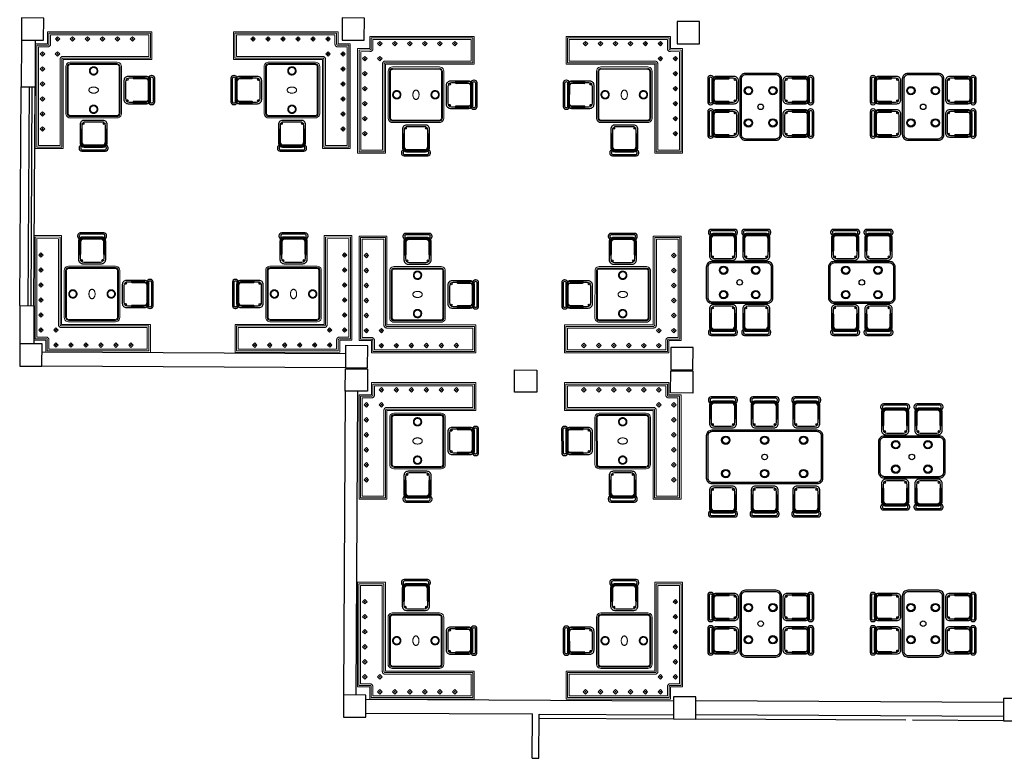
# Model space of a CAD drawing. Header units: metres. Extents: x 2232.4 to 2275.2, y 411.9 to 437.5.
# Tile 1 of 16: x 2232.4 to 2250.1, y 412.4 to 425.7. Entities that reach past the tile are written whole.
import ezdxf

# ---------------------------------------------------------------- set-up
doc = ezdxf.new("R2010")
doc.units = ezdxf.units.M
for name, color, linetype in [('CL', 40, 'Continuous'), ('DOOR', 5, 'Continuous'), ('RP_CHAIRS', 7, 'Continuous'), ('RP_TABLES', 7, 'Continuous'), ('WALL NEW', 40, 'Continuous')]:
    doc.layers.add(name, color=color, linetype=linetype)
doc.layers.add('NC_N1_BANQUETTES', color=7, linetype='Continuous', lineweight=13)
doc.layers.add('NC_N1_TABLES', color=7, linetype='Continuous', lineweight=13)

# ---------------------------------------------------------------- blocks, each defined once
blk = doc.blocks.new('NC_N1_ANNEX_L_BANQUETTE')
at = {"color": 0, "linetype": 'Continuous', "lineweight": -2}
for points in [[(-1.05, -0.83), (-1.05, 1.05), (-0.55, 1.05), (-0.55, -0.55), (1.05, -0.55), (1.05, -1.05), (-0.83, -1.05), (-0.83, -0.83)], [(-1.025, -0.805), (-1.025, 1.025), (-0.575, 1.025), (-0.575, -0.55), (-0.575, -0.552), (-0.575, -0.555), (-0.574, -0.557), (-0.573, -0.56), (-0.572, -0.562), (-0.571, -0.564), (-0.569, -0.566), (-0.568, -0.568), (-0.566, -0.569), (-0.564, -0.571), (-0.562, -0.572), (-0.56, -0.573), (-0.557, -0.574), (-0.555, -0.575), (-0.552, -0.575), (-0.55, -0.575), (1.025, -0.575), (1.025, -1.025), (-0.805, -1.025), (-0.805, -0.83), (-0.805, -0.828), (-0.805, -0.825), (-0.806, -0.823), (-0.807, -0.82), (-0.808, -0.818), (-0.809, -0.816), (-0.811, -0.814), (-0.812, -0.812), (-0.814, -0.811), (-0.816, -0.809), (-0.818, -0.808), (-0.82, -0.807), (-0.823, -0.806), (-0.825, -0.805), (-0.828, -0.805), (-0.83, -0.805)], [(-0.995, -0.775), (-0.995, 0.995), (-0.605, 0.995), (-0.605, -0.55), (-0.605, -0.555), (-0.604, -0.561), (-0.603, -0.566), (-0.601, -0.571), (-0.599, -0.576), (-0.596, -0.581), (-0.593, -0.585), (-0.589, -0.589), (-0.585, -0.593), (-0.581, -0.596), (-0.576, -0.599), (-0.571, -0.601), (-0.566, -0.603), (-0.561, -0.604), (-0.555, -0.605), (-0.55, -0.605), (0.995, -0.605), (0.995, -0.995), (-0.775, -0.995), (-0.775, -0.83), (-0.775, -0.825), (-0.776, -0.819), (-0.777, -0.814), (-0.779, -0.809), (-0.781, -0.804), (-0.784, -0.799), (-0.787, -0.795), (-0.791, -0.791), (-0.795, -0.787), (-0.799, -0.784), (-0.804, -0.781), (-0.809, -0.779), (-0.814, -0.777), (-0.819, -0.776), (-0.825, -0.775), (-0.83, -0.775)], [(-0.92, 0.66), (-0.88, 0.7), (-0.92, 0.74), (-0.96, 0.7)], [(-0.912, 0.7), (-0.912, 0.699), (-0.912, 0.698), (-0.912, 0.698), (-0.913, 0.697), (-0.913, 0.696), (-0.913, 0.696), (-0.914, 0.695), (-0.914, 0.694), (-0.915, 0.694), (-0.916, 0.693), (-0.916, 0.693), (-0.917, 0.693), (-0.918, 0.692), (-0.918, 0.692), (-0.919, 0.692), (-0.92, 0.692), (-0.921, 0.692), (-0.922, 0.692), (-0.922, 0.692), (-0.923, 0.693), (-0.924, 0.693), (-0.924, 0.693), (-0.925, 0.694), (-0.926, 0.694), (-0.926, 0.695), (-0.927, 0.696), (-0.927, 0.696), (-0.927, 0.697), (-0.928, 0.698), (-0.928, 0.698), (-0.928, 0.699), (-0.928, 0.7), (-0.928, 0.701), (-0.928, 0.702), (-0.928, 0.702), (-0.927, 0.703), (-0.927, 0.704), (-0.927, 0.704), (-0.926, 0.705), (-0.926, 0.706), (-0.925, 0.706), (-0.924, 0.707), (-0.924, 0.707), (-0.923, 0.707), (-0.922, 0.708), (-0.922, 0.708), (-0.921, 0.708), (-0.92, 0.708), (-0.919, 0.708), (-0.918, 0.708), (-0.918, 0.708), (-0.917, 0.707), (-0.916, 0.707), (-0.916, 0.707), (-0.915, 0.706), (-0.914, 0.706), (-0.914, 0.705), (-0.913, 0.704), (-0.913, 0.704), (-0.913, 0.703), (-0.912, 0.702), (-0.912, 0.702), (-0.912, 0.701)], [(-0.92, 0.39), (-0.88, 0.43), (-0.92, 0.47), (-0.96, 0.43)], [(-0.912, 0.43), (-0.912, 0.429), (-0.912, 0.428), (-0.912, 0.428), (-0.913, 0.427), (-0.913, 0.426), (-0.913, 0.426), (-0.914, 0.425), (-0.914, 0.424), (-0.915, 0.424), (-0.916, 0.423), (-0.916, 0.423), (-0.917, 0.423), (-0.918, 0.422), (-0.918, 0.422), (-0.919, 0.422), (-0.92, 0.422), (-0.921, 0.422), (-0.922, 0.422), (-0.922, 0.422), (-0.923, 0.423), (-0.924, 0.423), (-0.924, 0.423), (-0.925, 0.424), (-0.926, 0.424), (-0.926, 0.425), (-0.927, 0.426), (-0.927, 0.426), (-0.927, 0.427), (-0.928, 0.428), (-0.928, 0.428), (-0.928, 0.429), (-0.928, 0.43), (-0.928, 0.431), (-0.928, 0.432), (-0.928, 0.432), (-0.927, 0.433), (-0.927, 0.434), (-0.927, 0.434), (-0.926, 0.435), (-0.926, 0.436), (-0.925, 0.436), (-0.924, 0.437), (-0.924, 0.437), (-0.923, 0.437), (-0.922, 0.438), (-0.922, 0.438), (-0.921, 0.438), (-0.92, 0.438), (-0.919, 0.438), (-0.918, 0.438), (-0.918, 0.438), (-0.917, 0.437), (-0.916, 0.437), (-0.916, 0.437), (-0.915, 0.436), (-0.914, 0.436), (-0.914, 0.435), (-0.913, 0.434), (-0.913, 0.434), (-0.913, 0.433), (-0.912, 0.432), (-0.912, 0.432), (-0.912, 0.431)], [(-0.92, 0.12), (-0.88, 0.16), (-0.92, 0.2), (-0.96, 0.16)], [(-0.912, 0.16), (-0.912, 0.159), (-0.912, 0.158), (-0.912, 0.158), (-0.913, 0.157), (-0.913, 0.156), (-0.913, 0.156), (-0.914, 0.155), (-0.914, 0.154), (-0.915, 0.154), (-0.916, 0.153), (-0.916, 0.153), (-0.917, 0.153), (-0.918, 0.152), (-0.918, 0.152), (-0.919, 0.152), (-0.92, 0.152), (-0.921, 0.152), (-0.922, 0.152), (-0.922, 0.152), (-0.923, 0.153), (-0.924, 0.153), (-0.924, 0.153), (-0.925, 0.154), (-0.926, 0.154), (-0.926, 0.155), (-0.927, 0.156), (-0.927, 0.156), (-0.927, 0.157), (-0.928, 0.158), (-0.928, 0.158), (-0.928, 0.159), (-0.928, 0.16), (-0.928, 0.161), (-0.928, 0.162), (-0.928, 0.162), (-0.927, 0.163), (-0.927, 0.164), (-0.927, 0.164), (-0.926, 0.165), (-0.926, 0.166), (-0.925, 0.166), (-0.924, 0.167), (-0.924, 0.167), (-0.923, 0.167), (-0.922, 0.168), (-0.922, 0.168), (-0.921, 0.168), (-0.92, 0.168), (-0.919, 0.168), (-0.918, 0.168), (-0.918, 0.168), (-0.917, 0.167), (-0.916, 0.167), (-0.916, 0.167), (-0.915, 0.166), (-0.914, 0.166), (-0.914, 0.165), (-0.913, 0.164), (-0.913, 0.164), (-0.913, 0.163), (-0.912, 0.162), (-0.912, 0.162), (-0.912, 0.161)], [(-0.92, -0.15), (-0.88, -0.11), (-0.92, -0.07), (-0.96, -0.11)], [(-0.912, -0.11), (-0.912, -0.111), (-0.912, -0.112), (-0.912, -0.112), (-0.913, -0.113), (-0.913, -0.114), (-0.913, -0.114), (-0.914, -0.115), (-0.914, -0.116), (-0.915, -0.116), (-0.916, -0.117), (-0.916, -0.117), (-0.917, -0.117), (-0.918, -0.118), (-0.918, -0.118), (-0.919, -0.118), (-0.92, -0.118), (-0.921, -0.118), (-0.922, -0.118), (-0.922, -0.118), (-0.923, -0.117), (-0.924, -0.117), (-0.924, -0.117), (-0.925, -0.116), (-0.926, -0.116), (-0.926, -0.115), (-0.927, -0.114), (-0.927, -0.114), (-0.927, -0.113), (-0.928, -0.112), (-0.928, -0.112), (-0.928, -0.111), (-0.928, -0.11), (-0.928, -0.109), (-0.928, -0.108), (-0.928, -0.108), (-0.927, -0.107), (-0.927, -0.106), (-0.927, -0.106), (-0.926, -0.105), (-0.926, -0.104), (-0.925, -0.104), (-0.924, -0.103), (-0.924, -0.103), (-0.923, -0.103), (-0.922, -0.102), (-0.922, -0.102), (-0.921, -0.102), (-0.92, -0.102), (-0.919, -0.102), (-0.918, -0.102), (-0.918, -0.102), (-0.917, -0.103), (-0.916, -0.103), (-0.916, -0.103), (-0.915, -0.104), (-0.914, -0.104), (-0.914, -0.105), (-0.913, -0.106), (-0.913, -0.106), (-0.913, -0.107), (-0.912, -0.108), (-0.912, -0.108), (-0.912, -0.109)], [(-0.92, -0.42), (-0.88, -0.38), (-0.92, -0.34), (-0.96, -0.38)], [(-0.912, -0.38), (-0.912, -0.381), (-0.912, -0.382), (-0.912, -0.382), (-0.913, -0.383), (-0.913, -0.384), (-0.913, -0.384), (-0.914, -0.385), (-0.914, -0.386), (-0.915, -0.386), (-0.916, -0.387), (-0.916, -0.387), (-0.917, -0.387), (-0.918, -0.388), (-0.918, -0.388), (-0.919, -0.388), (-0.92, -0.388), (-0.921, -0.388), (-0.922, -0.388), (-0.922, -0.388), (-0.923, -0.387), (-0.924, -0.387), (-0.924, -0.387), (-0.925, -0.386), (-0.926, -0.386), (-0.926, -0.385), (-0.927, -0.384), (-0.927, -0.384), (-0.927, -0.383), (-0.928, -0.382), (-0.928, -0.382), (-0.928, -0.381), (-0.928, -0.38), (-0.928, -0.379), (-0.928, -0.378), (-0.928, -0.378), (-0.927, -0.377), (-0.927, -0.376), (-0.927, -0.376), (-0.926, -0.375), (-0.926, -0.374), (-0.925, -0.374), (-0.924, -0.373), (-0.924, -0.373), (-0.923, -0.373), (-0.922, -0.372), (-0.922, -0.372), (-0.921, -0.372), (-0.92, -0.372), (-0.919, -0.372), (-0.918, -0.372), (-0.918, -0.372), (-0.917, -0.373), (-0.916, -0.373), (-0.916, -0.373), (-0.915, -0.374), (-0.914, -0.374), (-0.914, -0.375), (-0.913, -0.376), (-0.913, -0.376), (-0.913, -0.377), (-0.912, -0.378), (-0.912, -0.378), (-0.912, -0.379)], [(-0.92, -0.69), (-0.88, -0.65), (-0.92, -0.61), (-0.96, -0.65)], [(-0.912, -0.65), (-0.912, -0.651), (-0.912, -0.652), (-0.912, -0.652), (-0.913, -0.653), (-0.913, -0.654), (-0.913, -0.654), (-0.914, -0.655), (-0.914, -0.656), (-0.915, -0.656), (-0.916, -0.657), (-0.916, -0.657), (-0.917, -0.657), (-0.918, -0.658), (-0.918, -0.658), (-0.919, -0.658), (-0.92, -0.658), (-0.921, -0.658), (-0.922, -0.658), (-0.922, -0.658), (-0.923, -0.657), (-0.924, -0.657), (-0.924, -0.657), (-0.925, -0.656), (-0.926, -0.656), (-0.926, -0.655), (-0.927, -0.654), (-0.927, -0.654), (-0.927, -0.653), (-0.928, -0.652), (-0.928, -0.652), (-0.928, -0.651), (-0.928, -0.65), (-0.928, -0.649), (-0.928, -0.648), (-0.928, -0.648), (-0.927, -0.647), (-0.927, -0.646), (-0.927, -0.646), (-0.926, -0.645), (-0.926, -0.644), (-0.925, -0.644), (-0.924, -0.643), (-0.924, -0.643), (-0.923, -0.643), (-0.922, -0.642), (-0.922, -0.642), (-0.921, -0.642), (-0.92, -0.642), (-0.919, -0.642), (-0.918, -0.642), (-0.918, -0.642), (-0.917, -0.643), (-0.916, -0.643), (-0.916, -0.643), (-0.915, -0.644), (-0.914, -0.644), (-0.914, -0.645), (-0.913, -0.646), (-0.913, -0.646), (-0.913, -0.647), (-0.912, -0.648), (-0.912, -0.648), (-0.912, -0.649)], [(-0.65, -0.69), (-0.61, -0.65), (-0.65, -0.61), (-0.69, -0.65)], [(-0.642, -0.65), (-0.642, -0.651), (-0.642, -0.652), (-0.642, -0.652), (-0.643, -0.653), (-0.643, -0.654), (-0.643, -0.654), (-0.644, -0.655), (-0.644, -0.656), (-0.645, -0.656), (-0.646, -0.657), (-0.646, -0.657), (-0.647, -0.657), (-0.648, -0.658), (-0.648, -0.658), (-0.649, -0.658), (-0.65, -0.658), (-0.651, -0.658), (-0.652, -0.658), (-0.652, -0.658), (-0.653, -0.657), (-0.654, -0.657), (-0.654, -0.657), (-0.655, -0.656), (-0.656, -0.656), (-0.656, -0.655), (-0.657, -0.654), (-0.657, -0.654), (-0.657, -0.653), (-0.658, -0.652), (-0.658, -0.652), (-0.658, -0.651), (-0.658, -0.65), (-0.658, -0.649), (-0.658, -0.648), (-0.658, -0.648), (-0.657, -0.647), (-0.657, -0.646), (-0.657, -0.646), (-0.656, -0.645), (-0.656, -0.644), (-0.655, -0.644), (-0.654, -0.643), (-0.654, -0.643), (-0.653, -0.643), (-0.652, -0.642), (-0.652, -0.642), (-0.651, -0.642), (-0.65, -0.642), (-0.649, -0.642), (-0.648, -0.642), (-0.648, -0.642), (-0.647, -0.643), (-0.646, -0.643), (-0.646, -0.643), (-0.645, -0.644), (-0.644, -0.644), (-0.644, -0.645), (-0.643, -0.646), (-0.643, -0.646), (-0.643, -0.647), (-0.642, -0.648), (-0.642, -0.648), (-0.642, -0.649)], [(-0.65, -0.96), (-0.61, -0.92), (-0.65, -0.88), (-0.69, -0.92)], [(-0.38, -0.96), (-0.34, -0.92), (-0.38, -0.88), (-0.42, -0.92)], [(-0.11, -0.96), (-0.07, -0.92), (-0.11, -0.88), (-0.15, -0.92)], [(0.16, -0.96), (0.2, -0.92), (0.16, -0.88), (0.12, -0.92)], [(0.43, -0.96), (0.47, -0.92), (0.43, -0.88), (0.39, -0.92)], [(0.7, -0.96), (0.74, -0.92), (0.7, -0.88), (0.66, -0.92)], [(-0.642, -0.92), (-0.642, -0.921), (-0.642, -0.922), (-0.642, -0.922), (-0.643, -0.923), (-0.643, -0.924), (-0.643, -0.924), (-0.644, -0.925), (-0.644, -0.926), (-0.645, -0.926), (-0.646, -0.927), (-0.646, -0.927), (-0.647, -0.927), (-0.648, -0.928), (-0.648, -0.928), (-0.649, -0.928), (-0.65, -0.928), (-0.651, -0.928), (-0.652, -0.928), (-0.652, -0.928), (-0.653, -0.927), (-0.654, -0.927), (-0.654, -0.927), (-0.655, -0.926), (-0.656, -0.926), (-0.656, -0.925), (-0.657, -0.924), (-0.657, -0.924), (-0.657, -0.923), (-0.658, -0.922), (-0.658, -0.922), (-0.658, -0.921), (-0.658, -0.92), (-0.658, -0.919), (-0.658, -0.918), (-0.658, -0.918), (-0.657, -0.917), (-0.657, -0.916), (-0.657, -0.916), (-0.656, -0.915), (-0.656, -0.914), (-0.655, -0.914), (-0.654, -0.913), (-0.654, -0.913), (-0.653, -0.913), (-0.652, -0.912), (-0.652, -0.912), (-0.651, -0.912), (-0.65, -0.912), (-0.649, -0.912), (-0.648, -0.912), (-0.648, -0.912), (-0.647, -0.913), (-0.646, -0.913), (-0.646, -0.913), (-0.645, -0.914), (-0.644, -0.914), (-0.644, -0.915), (-0.643, -0.916), (-0.643, -0.916), (-0.643, -0.917), (-0.642, -0.918), (-0.642, -0.918), (-0.642, -0.919)], [(-0.372, -0.92), (-0.372, -0.921), (-0.372, -0.922), (-0.372, -0.922), (-0.373, -0.923), (-0.373, -0.924), (-0.373, -0.924), (-0.374, -0.925), (-0.374, -0.926), (-0.375, -0.926), (-0.376, -0.927), (-0.376, -0.927), (-0.377, -0.927), (-0.378, -0.928), (-0.378, -0.928), (-0.379, -0.928), (-0.38, -0.928), (-0.381, -0.928), (-0.382, -0.928), (-0.382, -0.928), (-0.383, -0.927), (-0.384, -0.927), (-0.384, -0.927), (-0.385, -0.926), (-0.386, -0.926), (-0.386, -0.925), (-0.387, -0.924), (-0.387, -0.924), (-0.387, -0.923), (-0.388, -0.922), (-0.388, -0.922), (-0.388, -0.921), (-0.388, -0.92), (-0.388, -0.919), (-0.388, -0.918), (-0.388, -0.918), (-0.387, -0.917), (-0.387, -0.916), (-0.387, -0.916), (-0.386, -0.915), (-0.386, -0.914), (-0.385, -0.914), (-0.384, -0.913), (-0.384, -0.913), (-0.383, -0.913), (-0.382, -0.912), (-0.382, -0.912), (-0.381, -0.912), (-0.38, -0.912), (-0.379, -0.912), (-0.378, -0.912), (-0.378, -0.912), (-0.377, -0.913), (-0.376, -0.913), (-0.376, -0.913), (-0.375, -0.914), (-0.374, -0.914), (-0.374, -0.915), (-0.373, -0.916), (-0.373, -0.916), (-0.373, -0.917), (-0.372, -0.918), (-0.372, -0.918), (-0.372, -0.919)], [(-0.102, -0.92), (-0.102, -0.921), (-0.102, -0.922), (-0.102, -0.922), (-0.103, -0.923), (-0.103, -0.924), (-0.103, -0.924), (-0.104, -0.925), (-0.104, -0.926), (-0.105, -0.926), (-0.106, -0.927), (-0.106, -0.927), (-0.107, -0.927), (-0.108, -0.928), (-0.108, -0.928), (-0.109, -0.928), (-0.11, -0.928), (-0.111, -0.928), (-0.112, -0.928), (-0.112, -0.928), (-0.113, -0.927), (-0.114, -0.927), (-0.114, -0.927), (-0.115, -0.926), (-0.116, -0.926), (-0.116, -0.925), (-0.117, -0.924), (-0.117, -0.924), (-0.117, -0.923), (-0.118, -0.922), (-0.118, -0.922), (-0.118, -0.921), (-0.118, -0.92), (-0.118, -0.919), (-0.118, -0.918), (-0.118, -0.918), (-0.117, -0.917), (-0.117, -0.916), (-0.117, -0.916), (-0.116, -0.915), (-0.116, -0.914), (-0.115, -0.914), (-0.114, -0.913), (-0.114, -0.913), (-0.113, -0.913), (-0.112, -0.912), (-0.112, -0.912), (-0.111, -0.912), (-0.11, -0.912), (-0.109, -0.912), (-0.108, -0.912), (-0.108, -0.912), (-0.107, -0.913), (-0.106, -0.913), (-0.106, -0.913), (-0.105, -0.914), (-0.104, -0.914), (-0.104, -0.915), (-0.103, -0.916), (-0.103, -0.916), (-0.103, -0.917), (-0.102, -0.918), (-0.102, -0.918), (-0.102, -0.919)], [(0.168, -0.92), (0.168, -0.921), (0.168, -0.922), (0.168, -0.922), (0.167, -0.923), (0.167, -0.924), (0.167, -0.924), (0.166, -0.925), (0.166, -0.926), (0.165, -0.926), (0.164, -0.927), (0.164, -0.927), (0.163, -0.927), (0.162, -0.928), (0.162, -0.928), (0.161, -0.928), (0.16, -0.928), (0.159, -0.928), (0.158, -0.928), (0.158, -0.928), (0.157, -0.927), (0.156, -0.927), (0.156, -0.927), (0.155, -0.926), (0.154, -0.926), (0.154, -0.925), (0.153, -0.924), (0.153, -0.924), (0.153, -0.923), (0.152, -0.922), (0.152, -0.922), (0.152, -0.921), (0.152, -0.92), (0.152, -0.919), (0.152, -0.918), (0.152, -0.918), (0.153, -0.917), (0.153, -0.916), (0.153, -0.916), (0.154, -0.915), (0.154, -0.914), (0.155, -0.914), (0.156, -0.913), (0.156, -0.913), (0.157, -0.913), (0.158, -0.912), (0.158, -0.912), (0.159, -0.912), (0.16, -0.912), (0.161, -0.912), (0.162, -0.912), (0.162, -0.912), (0.163, -0.913), (0.164, -0.913), (0.164, -0.913), (0.165, -0.914), (0.166, -0.914), (0.166, -0.915), (0.167, -0.916), (0.167, -0.916), (0.167, -0.917), (0.168, -0.918), (0.168, -0.918), (0.168, -0.919)], [(0.438, -0.92), (0.438, -0.921), (0.438, -0.922), (0.438, -0.922), (0.437, -0.923), (0.437, -0.924), (0.437, -0.924), (0.436, -0.925), (0.436, -0.926), (0.435, -0.926), (0.434, -0.927), (0.434, -0.927), (0.433, -0.927), (0.432, -0.928), (0.432, -0.928), (0.431, -0.928), (0.43, -0.928), (0.429, -0.928), (0.428, -0.928), (0.428, -0.928), (0.427, -0.927), (0.426, -0.927), (0.426, -0.927), (0.425, -0.926), (0.424, -0.926), (0.424, -0.925), (0.423, -0.924), (0.423, -0.924), (0.423, -0.923), (0.422, -0.922), (0.422, -0.922), (0.422, -0.921), (0.422, -0.92), (0.422, -0.919), (0.422, -0.918), (0.422, -0.918), (0.423, -0.917), (0.423, -0.916), (0.423, -0.916), (0.424, -0.915), (0.424, -0.914), (0.425, -0.914), (0.426, -0.913), (0.426, -0.913), (0.427, -0.913), (0.428, -0.912), (0.428, -0.912), (0.429, -0.912), (0.43, -0.912), (0.431, -0.912), (0.432, -0.912), (0.432, -0.912), (0.433, -0.913), (0.434, -0.913), (0.434, -0.913), (0.435, -0.914), (0.436, -0.914), (0.436, -0.915), (0.437, -0.916), (0.437, -0.916), (0.437, -0.917), (0.438, -0.918), (0.438, -0.918), (0.438, -0.919)], [(0.708, -0.92), (0.708, -0.921), (0.708, -0.922), (0.708, -0.922), (0.707, -0.923), (0.707, -0.924), (0.707, -0.924), (0.706, -0.925), (0.706, -0.926), (0.705, -0.926), (0.704, -0.927), (0.704, -0.927), (0.703, -0.927), (0.702, -0.928), (0.702, -0.928), (0.701, -0.928), (0.7, -0.928), (0.699, -0.928), (0.698, -0.928), (0.698, -0.928), (0.697, -0.927), (0.696, -0.927), (0.696, -0.927), (0.695, -0.926), (0.694, -0.926), (0.694, -0.925), (0.693, -0.924), (0.693, -0.924), (0.693, -0.923), (0.692, -0.922), (0.692, -0.922), (0.692, -0.921), (0.692, -0.92), (0.692, -0.919), (0.692, -0.918), (0.692, -0.918), (0.693, -0.917), (0.693, -0.916), (0.693, -0.916), (0.694, -0.915), (0.694, -0.914), (0.695, -0.914), (0.696, -0.913), (0.696, -0.913), (0.697, -0.913), (0.698, -0.912), (0.698, -0.912), (0.699, -0.912), (0.7, -0.912), (0.701, -0.912), (0.702, -0.912), (0.702, -0.912), (0.703, -0.913), (0.704, -0.913), (0.704, -0.913), (0.705, -0.914), (0.706, -0.914), (0.706, -0.915), (0.707, -0.916), (0.707, -0.916), (0.707, -0.917), (0.708, -0.918), (0.708, -0.918), (0.708, -0.919)]]:
    blk.add_lwpolyline(points, close=True, dxfattribs=at)
blk = doc.blocks.new('NC_N1_TABLE_SQUARE')
at = {"color": 0, "linetype": 'Continuous', "lineweight": -2}
for points in [[(0.425, -0.5), (-0.425, -0.5), (-0.444, -0.497), (-0.463, -0.49), (-0.478, -0.478), (-0.49, -0.463), (-0.497, -0.444), (-0.5, -0.425), (-0.5, 0.425), (-0.497, 0.444), (-0.49, 0.463), (-0.478, 0.478), (-0.463, 0.49), (-0.444, 0.497), (-0.425, 0.5), (0.425, 0.5), (0.444, 0.497), (0.463, 0.49), (0.478, 0.478), (0.49, 0.463), (0.497, 0.444), (0.5, 0.425), (0.5, -0.425), (0.497, -0.444), (0.49, -0.463), (0.478, -0.478), (0.463, -0.49), (0.444, -0.497)], [(0.423, -0.475), (-0.423, -0.475), (-0.438, -0.473), (-0.45, -0.468), (-0.46, -0.46), (-0.468, -0.45), (-0.473, -0.438), (-0.475, -0.423), (-0.475, 0.423), (-0.473, 0.438), (-0.468, 0.45), (-0.46, 0.46), (-0.45, 0.468), (-0.438, 0.473), (-0.423, 0.475), (0.423, 0.475), (0.438, 0.473), (0.45, 0.468), (0.46, 0.46), (0.468, 0.45), (0.473, 0.438), (0.475, 0.423), (0.475, -0.423), (0.473, -0.438), (0.468, -0.45), (0.46, -0.46), (0.45, -0.468), (0.438, -0.473)], [(0.422, -0.457), (-0.422, -0.457), (-0.433, -0.456), (-0.441, -0.452), (-0.447, -0.447), (-0.452, -0.441), (-0.456, -0.433), (-0.457, -0.422), (-0.457, 0.422), (-0.456, 0.433), (-0.452, 0.441), (-0.447, 0.447), (-0.441, 0.452), (-0.433, 0.456), (-0.422, 0.457), (0.422, 0.457), (0.433, 0.456), (0.441, 0.452), (0.447, 0.447), (0.452, 0.441), (0.456, 0.433), (0.457, 0.422), (0.457, -0.422), (0.456, -0.433), (0.452, -0.441), (0.447, -0.447), (0.441, -0.452), (0.433, -0.456)], [(0.075, 0.345), (0.075, 0.338), (0.074, 0.33), (0.072, 0.323), (0.069, 0.316), (0.066, 0.31), (0.062, 0.303), (0.058, 0.297), (0.053, 0.292), (0.048, 0.287), (0.042, 0.283), (0.035, 0.279), (0.029, 0.276), (0.022, 0.273), (0.015, 0.271), (0.007, 0.27), (0, 0.27), (-0.007, 0.27), (-0.015, 0.271), (-0.022, 0.273), (-0.029, 0.276), (-0.035, 0.279), (-0.042, 0.283), (-0.048, 0.287), (-0.053, 0.292), (-0.058, 0.297), (-0.062, 0.303), (-0.066, 0.31), (-0.069, 0.316), (-0.072, 0.323), (-0.074, 0.33), (-0.075, 0.338), (-0.075, 0.345), (-0.075, 0.352), (-0.074, 0.36), (-0.072, 0.367), (-0.069, 0.374), (-0.066, 0.38), (-0.062, 0.387), (-0.058, 0.393), (-0.053, 0.398), (-0.048, 0.403), (-0.042, 0.407), (-0.035, 0.411), (-0.029, 0.414), (-0.022, 0.417), (-0.015, 0.419), (-0.007, 0.42), (0, 0.42), (0.007, 0.42), (0.015, 0.419), (0.022, 0.417), (0.029, 0.414), (0.035, 0.411), (0.042, 0.407), (0.048, 0.403), (0.053, 0.398), (0.058, 0.393), (0.062, 0.387), (0.066, 0.38), (0.069, 0.374), (0.072, 0.367), (0.074, 0.36), (0.075, 0.352)], [(0.062, 0.345), (0.062, 0.339), (0.061, 0.333), (0.059, 0.327), (0.057, 0.321), (0.055, 0.316), (0.052, 0.311), (0.048, 0.306), (0.044, 0.301), (0.039, 0.297), (0.034, 0.293), (0.029, 0.29), (0.024, 0.288), (0.018, 0.286), (0.012, 0.284), (0.006, 0.283), (0, 0.283), (-0.006, 0.283), (-0.012, 0.284), (-0.018, 0.286), (-0.024, 0.288), (-0.029, 0.29), (-0.034, 0.293), (-0.039, 0.297), (-0.044, 0.301), (-0.048, 0.306), (-0.052, 0.311), (-0.055, 0.316), (-0.057, 0.321), (-0.059, 0.327), (-0.061, 0.333), (-0.062, 0.339), (-0.062, 0.345), (-0.062, 0.351), (-0.061, 0.357), (-0.059, 0.363), (-0.057, 0.369), (-0.055, 0.374), (-0.052, 0.379), (-0.048, 0.384), (-0.044, 0.389), (-0.039, 0.393), (-0.034, 0.397), (-0.029, 0.4), (-0.024, 0.402), (-0.018, 0.404), (-0.012, 0.406), (-0.006, 0.407), (0, 0.407), (0.006, 0.407), (0.012, 0.406), (0.018, 0.404), (0.024, 0.402), (0.029, 0.4), (0.034, 0.397), (0.039, 0.393), (0.044, 0.389), (0.048, 0.384), (0.052, 0.379), (0.055, 0.374), (0.057, 0.369), (0.059, 0.363), (0.061, 0.357), (0.062, 0.351)], [(0.085, 0), (0.085, 0.005), (0.083, 0.011), (0.081, 0.016), (0.079, 0.021), (0.075, 0.026), (0.071, 0.031), (0.066, 0.035), (0.06, 0.039), (0.054, 0.043), (0.047, 0.046), (0.04, 0.049), (0.033, 0.051), (0.025, 0.053), (0.017, 0.054), (0.008, 0.055), (0, 0.055), (-0.008, 0.055), (-0.017, 0.054), (-0.025, 0.053), (-0.033, 0.051), (-0.04, 0.049), (-0.047, 0.046), (-0.054, 0.043), (-0.06, 0.039), (-0.066, 0.035), (-0.071, 0.031), (-0.075, 0.026), (-0.079, 0.021), (-0.081, 0.016), (-0.083, 0.011), (-0.085, 0.005), (-0.085, 0), (-0.085, -0.005), (-0.083, -0.011), (-0.081, -0.016), (-0.079, -0.021), (-0.075, -0.026), (-0.071, -0.031), (-0.066, -0.035), (-0.06, -0.039), (-0.054, -0.043), (-0.047, -0.046), (-0.04, -0.049), (-0.033, -0.051), (-0.025, -0.053), (-0.017, -0.054), (-0.008, -0.055), (0, -0.055), (0.008, -0.055), (0.017, -0.054), (0.025, -0.053), (0.033, -0.051), (0.04, -0.049), (0.047, -0.046), (0.054, -0.043), (0.06, -0.039), (0.066, -0.035), (0.071, -0.031), (0.075, -0.026), (0.079, -0.021), (0.081, -0.016), (0.083, -0.011), (0.085, -0.005)], [(0.075, -0.345), (0.075, -0.352), (0.074, -0.36), (0.072, -0.367), (0.069, -0.374), (0.066, -0.38), (0.062, -0.387), (0.058, -0.393), (0.053, -0.398), (0.048, -0.403), (0.042, -0.407), (0.035, -0.411), (0.029, -0.414), (0.022, -0.417), (0.015, -0.419), (0.007, -0.42), (0, -0.42), (-0.007, -0.42), (-0.015, -0.419), (-0.022, -0.417), (-0.029, -0.414), (-0.035, -0.411), (-0.042, -0.407), (-0.048, -0.403), (-0.053, -0.398), (-0.058, -0.393), (-0.062, -0.387), (-0.066, -0.38), (-0.069, -0.374), (-0.072, -0.367), (-0.074, -0.36), (-0.075, -0.352), (-0.075, -0.345), (-0.075, -0.338), (-0.074, -0.33), (-0.072, -0.323), (-0.069, -0.316), (-0.066, -0.31), (-0.062, -0.303), (-0.058, -0.297), (-0.053, -0.292), (-0.048, -0.287), (-0.042, -0.283), (-0.035, -0.279), (-0.029, -0.276), (-0.022, -0.273), (-0.015, -0.271), (-0.007, -0.27), (0, -0.27), (0.007, -0.27), (0.015, -0.271), (0.022, -0.273), (0.029, -0.276), (0.035, -0.279), (0.042, -0.283), (0.048, -0.287), (0.053, -0.292), (0.058, -0.297), (0.062, -0.303), (0.066, -0.31), (0.069, -0.316), (0.072, -0.323), (0.074, -0.33), (0.075, -0.338)], [(0.062, -0.345), (0.062, -0.351), (0.061, -0.357), (0.059, -0.363), (0.057, -0.369), (0.055, -0.374), (0.052, -0.379), (0.048, -0.384), (0.044, -0.389), (0.039, -0.393), (0.034, -0.397), (0.029, -0.4), (0.024, -0.402), (0.018, -0.404), (0.012, -0.406), (0.006, -0.407), (0, -0.407), (-0.006, -0.407), (-0.012, -0.406), (-0.018, -0.404), (-0.024, -0.402), (-0.029, -0.4), (-0.034, -0.397), (-0.039, -0.393), (-0.044, -0.389), (-0.048, -0.384), (-0.052, -0.379), (-0.055, -0.374), (-0.057, -0.369), (-0.059, -0.363), (-0.061, -0.357), (-0.062, -0.351), (-0.062, -0.345), (-0.062, -0.339), (-0.061, -0.333), (-0.059, -0.327), (-0.057, -0.321), (-0.055, -0.316), (-0.052, -0.311), (-0.048, -0.306), (-0.044, -0.301), (-0.039, -0.297), (-0.034, -0.293), (-0.029, -0.29), (-0.024, -0.288), (-0.018, -0.286), (-0.012, -0.284), (-0.006, -0.283), (0, -0.283), (0.006, -0.283), (0.012, -0.284), (0.018, -0.286), (0.024, -0.288), (0.029, -0.29), (0.034, -0.293), (0.039, -0.297), (0.044, -0.301), (0.048, -0.306), (0.052, -0.311), (0.055, -0.316), (0.057, -0.321), (0.059, -0.327), (0.061, -0.333), (0.062, -0.339)]]:
    blk.add_lwpolyline(points, close=True, dxfattribs=at)
blk = doc.blocks.new('RP_MODERN_CHAIR')
at = {"color": 0}
for points in [[(-0.212, 0.172), (0.212, 0.172, 0.414214), (0.262, 0.222), (0.262, 0.229, 0.414214), (0.212, 0.279), (-0.212, 0.279, 0.414214), (-0.262, 0.229), (-0.262, 0.222, 0.414214)], [(-0.17, -0.275), (0.17, -0.275, 0.414214), (0.245, -0.2), (0.245, 0.13, 0.414214), (0.17, 0.205), (-0.17, 0.205, 0.414214), (-0.245, 0.13), (-0.245, -0.2, 0.414214)], [(-0.205, 0.195), (0.205, 0.195, 0.414214), (0.23, 0.22), (0.23, 0.23, 0.414214), (0.205, 0.255), (-0.205, 0.255, 0.414214), (-0.23, 0.23), (-0.23, 0.22, 0.414214)], [(-0.223, -0.11), (-0.217, -0.11, 0.414214), (-0.205, -0.098), (-0.205, 0.158, 0.414214), (-0.217, 0.17), (-0.223, 0.17, 0.414214), (-0.235, 0.158), (-0.235, -0.098, 0.414214)], [(-0.15, -0.245), (0.15, -0.245, 0.414214), (0.215, -0.18), (0.215, 0.105, 0.414214), (0.15, 0.17), (-0.15, 0.17, 0.414214), (-0.215, 0.105), (-0.215, -0.18, 0.414214)], [(0.217, -0.11), (0.223, -0.11, 0.414214), (0.235, -0.098), (0.235, 0.158, 0.414214), (0.223, 0.17), (0.217, 0.17, 0.414214), (0.205, 0.158), (0.205, -0.098, 0.414214)]]:
    blk.add_lwpolyline(points, format="xyb", close=True, dxfattribs=at)
for centre in [(-0.19, 0.185), (0.19, 0.185), (-0.19, -0.215), (0.19, -0.215)]:
    blk.add_circle(centre, 0.016, dxfattribs=at)
blk = doc.blocks.new('RP_MODERN_TABLE_4')
at = {"color": 0}
for points in [[(-0.5, -0.375), (0.5, -0.375, 0.414214), (0.6, -0.275), (0.6, 0.275, 0.414214), (0.5, 0.375), (-0.5, 0.375, 0.414214), (-0.6, 0.275), (-0.6, -0.275, 0.414214)], [(-0.495, -0.35), (0.495, -0.35, 0.414214), (0.575, -0.27), (0.575, 0.27, 0.414214), (0.495, 0.35), (-0.495, 0.35, 0.414214), (-0.575, 0.27), (-0.575, -0.27, 0.414214)]]:
    blk.add_lwpolyline(points, format="xyb", close=True, dxfattribs=at)
for centre, radius in [((-0.29, 0.22), 0.075), ((-0.29, 0.22), 0.06), ((0.29, 0.22), 0.075), ((0.29, 0.22), 0.06), ((0, 0), 0.05), ((-0.29, -0.22), 0.075), ((-0.29, -0.22), 0.06), ((0.29, -0.22), 0.075), ((0.29, -0.22), 0.06)]:
    blk.add_circle(centre, radius, dxfattribs=at)
blk = doc.blocks.new('RP_MODERN_TABLE_6')
at = {"color": 0}
for points in [[(-0.95, -0.48), (0.95, -0.48, 0.414214), (1.05, -0.38), (1.05, 0.38, 0.414214), (0.95, 0.48), (-0.95, 0.48, 0.414214), (-1.05, 0.38), (-1.05, -0.38, 0.414214)], [(-0.945, -0.455), (0.945, -0.455, 0.414214), (1.025, -0.375), (1.025, 0.375, 0.414214), (0.945, 0.455), (-0.945, 0.455, 0.414214), (-1.025, 0.375), (-1.025, -0.375, 0.414214)]]:
    blk.add_lwpolyline(points, format="xyb", close=True, dxfattribs=at)
for centre, radius in [((-0.7, 0.3), 0.075), ((-0.7, 0.3), 0.06), ((0, 0.3), 0.075), ((0, 0.3), 0.06), ((0.7, 0.3), 0.075), ((0.7, 0.3), 0.06), ((0, 0), 0.05), ((-0.7, -0.3), 0.075), ((-0.7, -0.3), 0.06), ((0, -0.3), 0.075), ((0, -0.3), 0.06), ((0.7, -0.3), 0.075), ((0.7, -0.3), 0.06)]:
    blk.add_circle(centre, radius, dxfattribs=at)

msp = doc.modelspace()

# ---------------------------------------------------------------- linework, layer by layer
at = {"layer": 'CL'}
for points in [[(2232.845, 425.297), (2232.848, 425.697), (2232.448, 425.7), (2232.445, 425.3)], [(2238.618, 425.297), (2238.62, 425.697), (2238.22, 425.7), (2238.218, 425.3)], [(2244.65, 425.233), (2244.652, 425.633), (2244.252, 425.635), (2244.25, 425.235)], [(2232.814, 419.433), (2232.816, 419.833), (2232.416, 419.835), (2232.414, 419.435)], [(2238.678, 419.401), (2238.68, 419.801), (2238.28, 419.803), (2238.278, 419.403)], [(2244.535, 419.369), (2244.537, 419.769), (2244.137, 419.771), (2244.135, 419.371)], [(2238.678, 419.381), (2238.676, 418.981), (2238.276, 418.983), (2238.278, 419.383)], [(2241.723, 419.364), (2241.721, 418.964), (2241.321, 418.967), (2241.323, 419.367)], [(2244.535, 419.349), (2244.532, 418.949), (2244.132, 418.951), (2244.135, 419.351)], [(2238.644, 413.116), (2238.646, 413.516), (2238.246, 413.518), (2238.244, 413.118)], [(2244.584, 413.084), (2244.586, 413.484), (2244.186, 413.486), (2244.184, 413.086)], [(2250.523, 413.051), (2250.525, 413.451), (2250.125, 413.453), (2250.123, 413.053)]]:
    msp.add_lwpolyline(points, close=True, dxfattribs=at)
at = {"layer": 'DOOR'}
for p, q in [((2232.419, 420.523), (2232.441, 424.462)), ((2232.569, 420.522), (2232.591, 424.461)), ((2232.619, 420.521), (2232.641, 424.461)), ((2232.669, 420.521), (2232.691, 424.461))]:
    msp.add_line(p, q, dxfattribs=at)
at = {"layer": 'WALL NEW'}
for p, q in [((2232.445, 425.3), (2232.441, 424.462)), ((2232.695, 425.298), (2232.691, 424.461)), ((2232.441, 424.462), (2232.691, 424.461)), ((2232.419, 420.523), (2232.416, 419.835)), ((2232.419, 420.523), (2232.669, 420.521)), ((2232.669, 420.521), (2232.666, 419.834)), ((2238.28, 419.653), (2232.815, 419.683)), ((2238.278, 419.403), (2232.814, 419.433)), ((2238.276, 418.983), (2238.246, 413.518)), ((2238.497, 418.982), (2238.467, 413.517)), ((2238.646, 413.441), (2244.185, 413.411)), ((2250.125, 413.379), (2244.585, 413.409)), ((2238.644, 413.191), (2241.644, 413.175)), ((2241.64, 412.378), (2241.644, 413.175)), ((2241.76, 412.378), (2241.764, 413.174)), ((2241.764, 413.174), (2244.184, 413.161)), ((2241.764, 413.099), (2244.184, 413.086)), ((2250.124, 413.129), (2244.584, 413.159)), ((2248.366, 413.063), (2244.584, 413.084)), ((2250.123, 413.053), (2248.486, 413.062)), ((2241.64, 412.378), (2241.76, 412.378))]:
    msp.add_line(p, q, dxfattribs=at)

# ---------------------------------------------------------------- block references
at = {"layer": 'NC_N1_BANQUETTES', "linetype": 'Continuous', "yscale": -1}
for p, rotation in [((2233.745, 424.401), 359.9851542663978), ((2243.299, 424.317), 269.9851542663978), ((2233.716, 420.732), 89.9851542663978), ((2243.271, 420.724), 179.9851542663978), ((2239.576, 418.087), 359.9851542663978), ((2239.547, 414.494), 89.9851542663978)]:
    msp.add_blockref('NC_N1_ANNEX_L_BANQUETTE', p, dxfattribs=dict(at, rotation=rotation))
at = {"layer": 'NC_N1_BANQUETTES', "linetype": 'Continuous', "xscale": -1, "yscale": -1}
for p, rotation in [((2237.315, 424.401), 0.01484573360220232), ((2239.548, 424.317), 90.01484573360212), ((2237.344, 420.732), 270.0148457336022), ((2239.576, 420.724), 180.0148457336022), ((2243.27, 418.087), 0.01484573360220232), ((2243.299, 414.494), 270.0148457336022)]:
    msp.add_blockref('NC_N1_ANNEX_L_BANQUETTE', p, dxfattribs=dict(at, rotation=rotation))
at = {"layer": 'NC_N1_TABLES', "linetype": 'Continuous', "yscale": -1}
for p, rotation in [((2233.745, 424.401), 359.9851542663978), ((2243.299, 424.317), 269.9851542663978), ((2233.716, 420.732), 89.9851542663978), ((2243.271, 420.724), 179.9851542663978), ((2239.576, 418.087), 359.9851542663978), ((2239.547, 414.494), 89.9851542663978)]:
    msp.add_blockref('NC_N1_TABLE_SQUARE', p, dxfattribs=dict(at, rotation=rotation))
at = {"layer": 'NC_N1_TABLES', "linetype": 'Continuous', "xscale": -1, "yscale": -1}
for p, rotation in [((2237.315, 424.401), 0.01484573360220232), ((2239.548, 424.317), 90.01484573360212), ((2237.344, 420.732), 270.0148457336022), ((2239.576, 420.724), 180.0148457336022), ((2243.27, 418.087), 0.01484573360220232), ((2243.299, 414.494), 270.0148457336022)]:
    msp.add_blockref('NC_N1_TABLE_SQUARE', p, dxfattribs=dict(at, rotation=rotation))
at = {"layer": 'RP_CHAIRS', "linetype": 'Continuous'}
for p, rotation in [((2234.565, 424.401), 629.9851542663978), ((2236.495, 424.401), 90.01484573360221), ((2240.368, 424.317), 270.0148457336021), ((2242.479, 424.317), 449.9851542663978), ((2233.745, 423.581), 539.9851542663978), ((2237.316, 423.581), 180.0148457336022), ((2239.548, 423.497), 180.0148457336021), ((2243.299, 423.497), 539.9851542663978), ((2233.717, 421.552), 359.9851542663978), ((2237.344, 421.552), 360.0148457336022), ((2239.576, 421.544), 360.0148457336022), ((2243.271, 421.544), 359.9851542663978), ((2234.536, 420.732), 269.9851542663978), ((2236.524, 420.732), 450.0148457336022), ((2240.396, 420.724), 270.0148457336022), ((2242.451, 420.724), 449.9851542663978), ((2240.396, 418.087), 629.9851542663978), ((2242.45, 418.087), 90.01484573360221), ((2239.576, 417.267), 539.9851542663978), ((2243.27, 417.267), 180.0148457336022), ((2239.547, 415.314), 359.9851542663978), ((2243.298, 415.314), 360.0148457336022), ((2240.367, 414.494), 269.9851542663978), ((2242.479, 414.494), 450.0148457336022)]:
    msp.add_blockref('RP_MODERN_CHAIR', p, dxfattribs=dict(at, rotation=rotation))
at = {"layer": 'RP_CHAIRS'}
for p, rotation in [((2245.079, 424.4), 90), ((2246.429, 424.4), 270), ((2248.004, 424.4), 90), ((2249.354, 424.4), 270), ((2245.079, 423.8), 90), ((2246.429, 423.8), 270), ((2248.004, 423.8), 90), ((2249.354, 423.8), 270), ((2245.075, 420.265), 180), ((2245.675, 420.265), 180), ((2247.275, 420.265), 180), ((2247.875, 420.265), 180), ((2248.175, 417.125), 180), ((2248.775, 417.125), 180), ((2245.075, 417), 180), ((2245.825, 417), 180), ((2246.575, 417), 180), ((2245.079, 415.1), 90), ((2246.429, 415.1), 270), ((2248.004, 415.1), 90), ((2249.354, 415.1), 270), ((2245.079, 414.5), 90), ((2246.429, 414.5), 270), ((2248.004, 414.5), 90), ((2249.354, 414.5), 270)]:
    msp.add_blockref('RP_MODERN_CHAIR', p, dxfattribs=dict(at, rotation=rotation))
for p in [(2245.075, 421.615), (2245.675, 421.615), (2247.275, 421.615), (2247.875, 421.615), (2245.075, 418.6), (2245.825, 418.6), (2246.575, 418.6), (2248.175, 418.475), (2248.775, 418.475)]:
    msp.add_blockref('RP_MODERN_CHAIR', p, dxfattribs=at)
at = {"layer": 'RP_TABLES', "rotation": 90}
for p in [(2245.754, 424.1), (2248.679, 424.1), (2245.754, 414.8), (2248.679, 414.8)]:
    msp.add_blockref('RP_MODERN_TABLE_4', p, dxfattribs=at)
at = {"layer": 'RP_TABLES'}
for name, p in [('RP_MODERN_TABLE_4', (2245.375, 420.94)), ('RP_MODERN_TABLE_4', (2247.575, 420.94)), ('RP_MODERN_TABLE_6', (2245.825, 417.8)), ('RP_MODERN_TABLE_4', (2248.475, 417.8))]:
    msp.add_blockref(name, p, dxfattribs=at)

doc.saveas('drawing.dxf')
